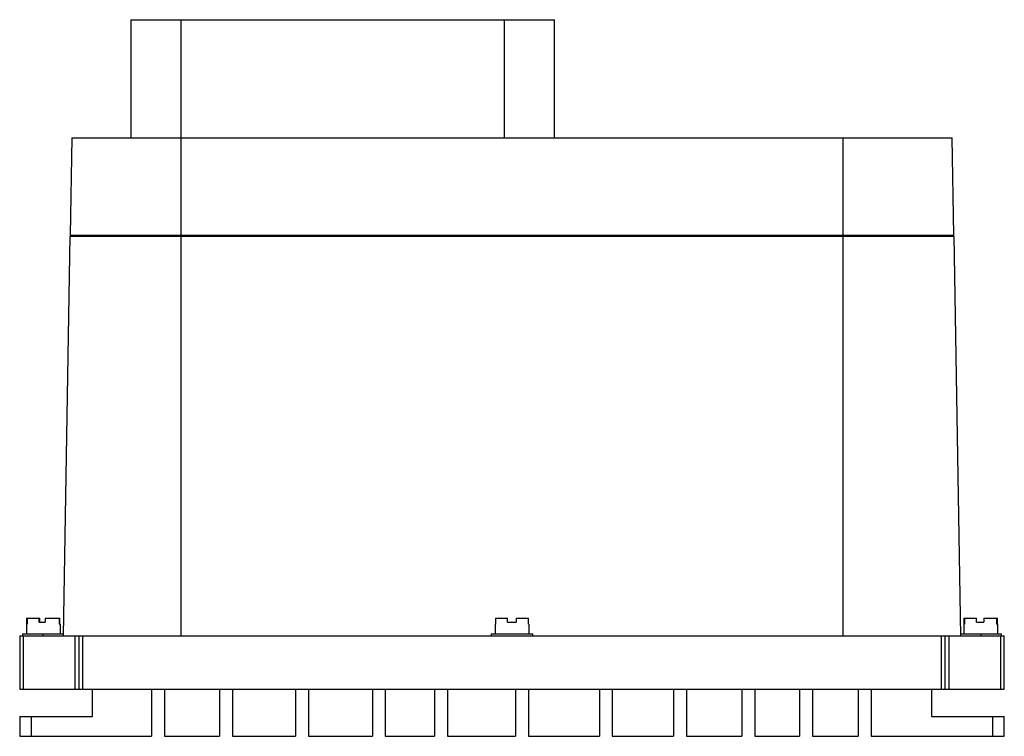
# Model space of a CAD drawing. Header units: millimetres. Extents: x 34 to 284, y 131 to 313.
import ezdxf

# ---------------------------------------------------------------- set-up
doc = ezdxf.new("R2010")
doc.units = ezdxf.units.MM
doc.header["$LTSCALE"] = 29.006697
doc.layers.get('0').update_dxf_attribs({"linetype": 'CONTINUOUS'})

msp = doc.modelspace()

# ---------------------------------------------------------------- linework, layer by layer
at = {"color": 7, "linetype": 'Continuous'}
for p, q in [((62.72, 312.68), (62.72, 282.68)), ((62.72, 312.68), (170.28, 312.68)), ((75.5, 282.68), (75.5, 312.68)), ((157.5, 312.68), (157.5, 282.68)), ((170.28, 282.68), (170.28, 312.68)), ((47.72, 282.68), (47.29, 257.98)), ((47.72, 282.68), (271.28, 282.68)), ((75.5, 156.18), (75.5, 282.68)), ((243.5, 282.68), (243.5, 156.18)), ((271.71, 257.98), (271.28, 282.68)), ((47.27, 257.68), (45.5, 156.18)), ((47.27, 257.68), (271.73, 257.68)), ((47.29, 257.98), (271.71, 257.98)), ((49.74, 257.68), (49.74, 257.98)), ((50.27, 257.98), (50.27, 257.68)), ((268.73, 257.68), (268.72, 257.98)), ((273.5, 156.18), (271.73, 257.68)), ((36.26, 160.68), (36.26, 159.18)), ((36.26, 160.68), (39.64, 160.68)), ((36.36, 160.68), (36.36, 159.18)), ((39.43, 159.68), (39.43, 160.68)), ((39.64, 159.68), (39.64, 160.68)), ((40.99, 160.68), (40.99, 159.68)), ((40.99, 160.68), (44.73, 160.68)), ((44.64, 159.18), (44.64, 160.68)), ((44.73, 159.18), (44.73, 160.68)), ((155.33, 160.68), (158.37, 160.68)), ((155.33, 160.68), (155.33, 159.18)), ((158.37, 159.68), (158.37, 160.68)), ((160.53, 160.68), (163.67, 160.68)), ((160.53, 160.68), (160.53, 159.68)), ((163.67, 159.18), (163.67, 160.68)), ((274.26, 160.68), (274.32, 160.68)), ((274.26, 160.68), (274.26, 159.18)), ((274.32, 159.18), (274.32, 160.68)), ((274.36, 160.68), (277.45, 160.68)), ((274.36, 160.68), (274.36, 159.18)), ((277.45, 159.68), (277.45, 160.68)), ((279.31, 160.68), (282.64, 160.68)), ((279.31, 160.68), (279.31, 159.68)), ((282.64, 159.18), (282.64, 160.68)), ((282.67, 160.68), (282.73, 160.68)), ((282.67, 160.68), (282.67, 159.18)), ((282.73, 159.18), (282.73, 160.68)), ((36.25, 159.18), (36.25, 156.68)), ((36.25, 159.18), (36.36, 159.18)), ((39.43, 159.68), (40.99, 159.68)), ((44.64, 159.18), (44.75, 159.18)), ((44.75, 159.18), (44.75, 156.68)), ((155.25, 159.18), (155.33, 159.18)), ((155.25, 159.18), (155.25, 156.68)), ((158.37, 159.68), (160.53, 159.68)), ((163.67, 159.18), (163.75, 159.18)), ((163.75, 159.18), (163.75, 156.68)), ((274.25, 159.18), (274.36, 159.18)), ((274.25, 159.18), (274.25, 156.68)), ((277.45, 159.68), (279.31, 159.68)), ((282.64, 159.18), (282.75, 159.18)), ((282.75, 159.18), (282.75, 156.68)), ((34.5, 156.18), (34.5, 142.68)), ((34.5, 156.18), (284.5, 156.18)), ((35.25, 156.68), (35.25, 156.18)), ((35.25, 156.68), (45.51, 156.68)), ((35.5, 142.68), (35.5, 156.18)), ((40.5, 156.18), (40.5, 156.68)), ((48.5, 156.18), (48.5, 142.68)), ((49.5, 156.18), (49.5, 142.68)), ((50.5, 142.68), (50.5, 156.18)), ((154.25, 156.68), (164.75, 156.68)), ((154.25, 156.68), (154.25, 156.18)), ((164.75, 156.18), (164.75, 156.68)), ((268.5, 156.18), (268.5, 142.68)), ((269.5, 142.68), (269.5, 156.18)), ((270.5, 142.68), (270.5, 156.18)), ((273.49, 156.68), (283.75, 156.68)), ((278.5, 156.68), (278.5, 156.18)), ((283.5, 156.18), (283.5, 142.68)), ((283.75, 156.18), (283.75, 156.68)), ((284.5, 142.68), (284.5, 156.18)), ((34.5, 142.68), (284.5, 142.68)), ((53, 135.68), (53, 142.68)), ((67.95, 142.68), (67.95, 130.68)), ((71.24, 142.68), (71.24, 130.68)), ((85.26, 142.68), (85.26, 130.68)), ((88.55, 142.68), (88.55, 130.68)), ((104.54, 142.68), (104.54, 130.68)), ((107.83, 142.68), (107.83, 130.68)), ((124.05, 142.68), (124.05, 130.68)), ((127.33, 142.68), (127.33, 130.68)), ((139.82, 142.68), (139.82, 130.68)), ((143.11, 142.68), (143.11, 130.68)), ((160.42, 142.68), (160.42, 130.68)), ((163.71, 142.68), (163.71, 130.68)), ((181.68, 142.68), (181.68, 130.68)), ((184.97, 142.68), (184.97, 130.68)), ((200.52, 142.68), (200.52, 130.68)), ((203.81, 142.68), (203.81, 130.68)), ((217.83, 142.68), (217.83, 130.68)), ((221.12, 142.68), (221.12, 130.68)), ((232.52, 142.68), (232.52, 130.68)), ((235.8, 142.68), (235.8, 130.68)), ((247.42, 142.68), (247.42, 130.68)), ((250.7, 142.68), (250.7, 130.68)), ((266, 142.68), (266, 135.68)), ((34.5, 135.68), (34.5, 130.68)), ((34.5, 135.68), (53, 135.68)), ((37.5, 130.68), (37.5, 135.68)), ((266, 135.68), (284.5, 135.68)), ((281.5, 135.68), (281.5, 130.68)), ((284.5, 130.68), (284.5, 135.68)), ((34.5, 130.68), (67.95, 130.68)), ((71.24, 130.68), (85.26, 130.68)), ((88.55, 130.68), (104.54, 130.68)), ((107.83, 130.68), (124.05, 130.68)), ((127.33, 130.68), (139.82, 130.68)), ((143.11, 130.68), (160.42, 130.68)), ((163.71, 130.68), (181.68, 130.68)), ((184.97, 130.68), (200.52, 130.68)), ((203.81, 130.68), (217.83, 130.68)), ((221.12, 130.68), (232.52, 130.68)), ((235.8, 130.68), (247.42, 130.68)), ((250.7, 130.68), (284.5, 130.68))]:
    msp.add_line(p, q, dxfattribs=at)

doc.saveas('drawing.dxf')
